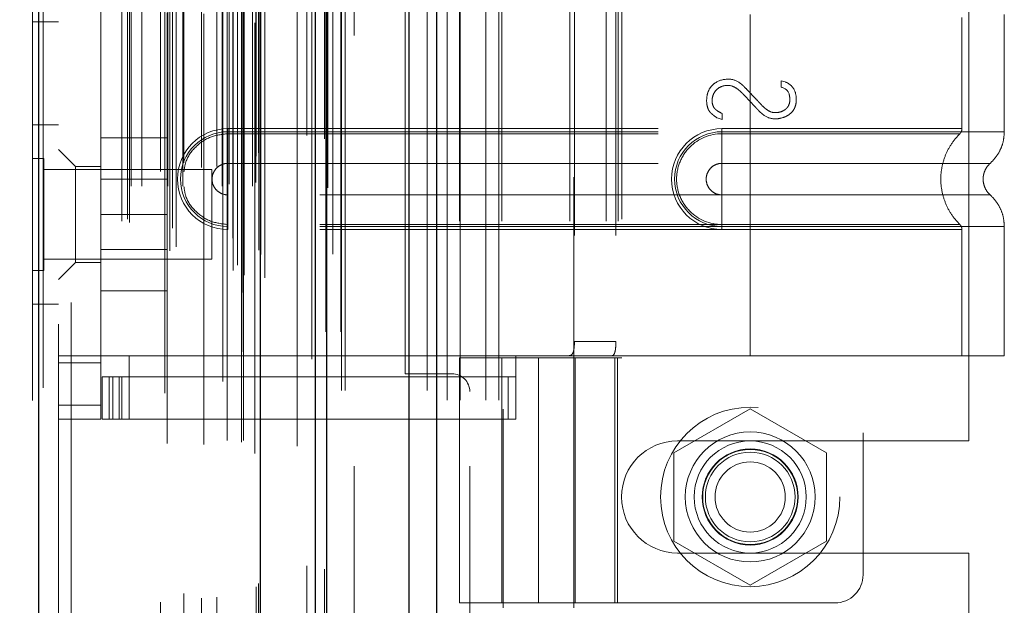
# Model space of a CAD drawing. Header units: inches. Extents: x 0.2 to 10.7, y 0.2 to 7.9.
# Tile 83 of 104: x 5.685 to 5.914, y 3.597 to 3.733. Entities that reach past the tile are written whole.
import ezdxf

# ---------------------------------------------------------------- set-up
doc = ezdxf.new("R2010")
doc.units = ezdxf.units.IN
doc.header["$MEASUREMENT"] = 0
doc.linetypes.add('HIDDEN', pattern=[0.075, 0.05, -0.025])
doc.layers.add('DIMENSIONS', color=140, linetype='Continuous')
doc.styles.add('SLDTEXTSTYLE0', font='TXT', dxfattribs={"width": 0.7})
doc.dimstyles.new('SLDDIMSTYLE0', dxfattribs={"dimtxt": 0.084961, "dimasz": 0.13, "dimexe": 0, "dimexo": 0.0625, "dimgap": 0.02124, "dimtad": 0, "dimtih": 1, "dimtoh": 1, "dimlfac": 12, "dimrnd": 1e-09, "dimzin": 12, "dimdsep": 46, "dimtxsty": 'SLDTEXTSTYLE0', "dimsah": 1, "dimcen": 0.09, "dimadec": 0, "dimazin": 3, "dimtfac": 1, "dimtofl": 0, "dimtmove": 0, "dimatfit": 3, "dimfxl": 0, "dimfrac": 2, "dimtolj": 1, "dimtzin": 12, "dimarcsym": 0})
doc.dimstyles.new('SLDDIMSTYLE1', dxfattribs={"dimtxt": 0.084961, "dimasz": 0.13, "dimexe": 0, "dimexo": 0.0625, "dimgap": 0.02124, "dimtad": 0, "dimtih": 1, "dimtoh": 1, "dimlfac": 12, "dimrnd": 1e-09, "dimzin": 12, "dimdsep": 46, "dimtxsty": 'SLDTEXTSTYLE0', "dimsah": 1, "dimcen": 0.09, "dimadec": 0, "dimazin": 3, "dimtfac": 1, "dimtmove": 0, "dimatfit": 0, "dimfxl": 0, "dimfrac": 2, "dimtolj": 1, "dimtzin": 12, "dimarcsym": 0})

# ---------------------------------------------------------------- blocks, each defined once
blk = doc.blocks.new('_D_17')
at = {"layer": 'DIMENSIONS'}
for p, q in [((5.41503, 3.44437), (5.41503, 3.69437)), ((5.73407, 3.44437), (5.29003, 3.44437)), ((5.72944, 3.24062), (5.29003, 3.24062)), ((5.41503, 3.00795), (5.41503, 3.24062)), ((4.87328, 3.00795), (4.84475, 3.00795)), ((4.84475, 3.00795), (4.84475, 2.87292)), ((5.12575, 3.00795), (5.15428, 3.00795)), ((5.15428, 3.00795), (5.15428, 2.87292)), ((5.27894, 3.00795), (5.41503, 3.00795)), ((4.84475, 2.87292), (4.87328, 2.87292)), ((5.15428, 2.87292), (5.12575, 2.87292))]:
    blk.add_line(p, q, dxfattribs=at)
for points in [[(5.41503, 3.44437), (5.43503, 3.57437), (5.39503, 3.57437)], [(5.41503, 3.24062), (5.39503, 3.11062), (5.43503, 3.11062)]]:
    blk.add_solid(points, dxfattribs=at)
at = {"layer": 'DIMENSIONS', "char_height": 0.083333, "attachment_point": 1, "style": 'SLDTEXTSTYLE0'}
for s, insert in [('2.45', (4.87328, 3.13439)), ('62.1', (4.87328, 2.98034))]:
    blk.add_mtext(s, dxfattribs=dict(at, insert=insert))
blk = doc.blocks.new('_D_18')
at = {"layer": 'DIMENSIONS'}
for p, q in [((5.73407, 4.9847), (5.29003, 4.9847)), ((5.41503, 4.9847), (5.41503, 4.42808)), ((5.25346, 4.27403), (5.22493, 4.27403)), ((5.22493, 4.27403), (5.22493, 4.139)), ((5.57661, 4.27403), (5.60514, 4.27403)), ((5.60514, 4.27403), (5.60514, 4.139)), ((5.22493, 4.139), (5.25346, 4.139)), ((5.60514, 4.139), (5.57661, 4.139)), ((5.41503, 3.44437), (5.41503, 4.11998)), ((5.73407, 3.44437), (5.29003, 3.44437))]:
    blk.add_line(p, q, dxfattribs=at)
for points in [[(5.41503, 4.9847), (5.39503, 4.8547), (5.43503, 4.8547)], [(5.41503, 3.44437), (5.43503, 3.57437), (5.39503, 3.57437)]]:
    blk.add_solid(points, dxfattribs=at)
at = {"layer": 'DIMENSIONS', "char_height": 0.083333, "attachment_point": 1, "style": 'SLDTEXTSTYLE0'}
for s, insert in [('18.48', (5.25346, 4.40047)), ('469.5', (5.25346, 4.24642))]:
    blk.add_mtext(s, dxfattribs=dict(at, insert=insert))
blk = doc.blocks.new('_D_19')
at = {"layer": 'DIMENSIONS'}
for p, q in [((5.70348, 5.09995), (4.79972, 5.09995)), ((4.92472, 5.09995), (4.92472, 4.48363)), ((4.76314, 4.3535), (4.73461, 4.3535)), ((4.73461, 4.3535), (4.73461, 4.21847)), ((5.08629, 4.3535), (5.11482, 4.3535)), ((5.11482, 4.3535), (5.11482, 4.21847)), ((4.73461, 4.21847), (4.76314, 4.21847)), ((5.11482, 4.21847), (5.08629, 4.21847)), ((4.92472, 3.32904), (4.92472, 4.06442)), ((5.70348, 3.32904), (4.79972, 3.32904))]:
    blk.add_line(p, q, dxfattribs=at)
for points in [[(4.92472, 5.09995), (4.90472, 4.96995), (4.94472, 4.96995)], [(4.92472, 3.32904), (4.94472, 3.45904), (4.90472, 3.45904)]]:
    blk.add_solid(points, dxfattribs=at)
at = {"layer": 'DIMENSIONS', "char_height": 0.083333, "attachment_point": 1, "style": 'SLDTEXTSTYLE0'}
for s, insert in [('21.25', (4.76314, 4.47994)), ('539.8', (4.76314, 4.32589)), ('OPENING', (4.66268, 4.17184))]:
    blk.add_mtext(s, dxfattribs=dict(at, insert=insert))

msp = doc.modelspace()

# ---------------------------------------------------------------- linework, layer by layer
at = {"color": 7, "linetype": 'Continuous', "lineweight": 25}
for p, q in [((5.7815591, 5.1924486), (5.7815591, 3.2466192)), ((5.7751951, 3.2466192), (5.7751951, 5.1912683)), ((5.7534831, 3.2466192), (5.7534831, 5.1820358)), ((5.7561192, 3.2466192), (5.7561192, 5.1822947)), ((5.7406801, 3.2727236), (5.7406801, 5.1563317)), ((5.6891591, 3.2818081), (5.6891591, 5.1472471))]:
    msp.add_line(p, q, dxfattribs=at)
at = {"color": 7, "linetype": 'HIDDEN', "lineweight": 18}
for p, q in [((5.7815591, 5.1924486), (5.7815591, 3.2466192)), ((5.7815591, 3.2466192), (5.7815591, 5.1924486)), ((5.7815591, 3.2466192), (5.7815591, 5.1924486)), ((5.7751951, 3.2466192), (5.7751951, 5.1912683)), ((5.7794378, 3.2466192), (5.7794378, 5.1912683)), ((5.7794378, 3.2466192), (5.7794378, 5.1912683)), ((5.7561192, 3.2466192), (5.7561192, 5.1822947)), ((5.7594831, 3.2466192), (5.7594831, 5.1820358)), ((5.7603618, 3.2466192), (5.7603618, 5.1822947)), ((5.7603618, 3.2466192), (5.7603618, 5.1822947)), ((5.7558649, 3.2602532), (5.7558649, 5.168802)), ((5.7364546, 3.2693895), (5.7364546, 5.1596657)), ((5.7364546, 3.2693895), (5.7364546, 5.1596657)), ((5.7363702, 5.1555717), (5.7363702, 3.2734835)), ((5.7368798, 3.2733937), (5.7368798, 5.1556616)), ((5.741722, 3.2727236), (5.741722, 5.1563317)), ((5.7343168, 3.2744582), (5.7343168, 5.1545971)), ((5.7353091, 3.2757131), (5.7353091, 5.1533802)), ((5.7526097, 5.1538483), (5.7526097, 3.2752119)), ((5.7526097, 5.1538467), (5.7526097, 3.2752204)), ((5.7407556, 3.2782079), (5.7407556, 5.1508473)), ((5.7196422, 3.2790219), (5.7196422, 5.1500334)), ((5.7210738, 3.279946), (5.7210738, 5.1491052)), ((5.731919, 5.1486926), (5.731919, 3.2803708)), ((5.740304, 3.2791716), (5.740304, 5.1498837)), ((5.740304, 3.2791716), (5.740304, 5.1498837)), ((5.7407824, 3.2784176), (5.7407824, 5.1506376)), ((5.6891591, 5.1472471), (5.6891591, 3.2818081)), ((5.690201, 3.2818081), (5.690201, 5.1472471)), ((5.690201, 5.1472471), (5.690201, 3.2818081)), ((5.7342858, 3.2820053), (5.7342858, 5.1470499)), ((5.687722, 5.144302), (5.687722, 3.2847533)), ((5.7184618, 5.1460001), (5.7184618, 3.2830507)), ((5.7202266, 3.2843243), (5.7202266, 5.144731)), ((5.7097769, 3.2863574), (5.7097769, 5.1426979)), ((5.7102096, 3.2856267), (5.7102096, 5.1434286)), ((5.7491731, 5.1425461), (5.7491731, 3.2864847)), ((5.7106102, 3.2940746), (5.7106102, 5.1349806)), ((5.7106102, 3.2940746), (5.7106102, 5.1349806)), ((5.7131428, 3.2940746), (5.7131428, 5.1349806)), ((5.7191776, 3.2940746), (5.7191776, 5.1349806)), ((5.7226227, 3.2940746), (5.7226227, 5.1349806)), ((5.7317933, 3.2940746), (5.7317933, 5.1349806)), ((5.7329664, 5.1349806), (5.7329664, 3.2940746)), ((5.7329664, 3.2940746), (5.7329664, 5.1349806)), ((5.7367164, 3.2940746), (5.7367164, 5.1349806)), ((5.7367164, 5.1349806), (5.7367164, 3.2940746)), ((5.7387901, 3.2940746), (5.7387901, 5.1349806)), ((5.7387901, 3.2940746), (5.7387901, 5.1349806)), ((5.7189655, 5.1343165), (5.7189655, 3.2947392)), ((5.7274947, 5.1340779), (5.7274947, 3.2949744)), ((5.7333831, 3.2944913), (5.7333831, 5.134564)), ((5.7362998, 5.134564), (5.7362998, 3.2944913)), ((5.7396331, 3.294908), (5.7396331, 5.1341473)), ((5.7396331, 3.294908), (5.7396331, 5.1341473)), ((5.7174511, 3.2974406), (5.7174511, 5.1316146)), ((5.7269473, 3.2983698), (5.7269473, 5.1306854)), ((5.7269473, 3.2983698), (5.7269473, 5.1306854)), ((5.7305024, 3.2986159), (5.7305024, 5.130438)), ((5.7393886, 5.131986), (5.7393886, 3.2970693)), ((5.7228914, 3.2994787), (5.7228914, 5.1295839)), ((5.7397035, 3.3009878), (5.7397035, 5.1280674)), ((5.7397035, 3.3009878), (5.7397035, 5.1280674)), ((5.7402507, 3.3017609), (5.7402507, 5.1272944)), ((5.7402507, 3.3017609), (5.7402507, 5.1272944)), ((5.7514426, 3.3058513), (5.7514426, 5.1232039)), ((5.7555764, 3.3050726), (5.7555764, 5.123948)), ((5.7624831, 3.3290358), (5.7624831, 5.0999525)), ((5.7624831, 3.3290358), (5.7624831, 5.0999525)), ((5.7624831, 3.3290358), (5.7624831, 5.0999525)), ((5.7624831, 3.3290358), (5.7624831, 5.0999525)), ((5.693722, 5.061986), (5.693722, 3.3670693)), ((5.696722, 3.3670693), (5.696722, 5.061986)), ((5.696722, 3.3670693), (5.696722, 5.061986)), ((5.696722, 5.061986), (5.696722, 3.3670693)), ((5.696722, 5.061986), (5.696722, 3.3670693)), ((5.7840664, 3.4443692), (5.7840664, 3.9962025)), ((5.7840664, 3.4443692), (5.7840664, 3.9962025)), ((5.7870664, 3.4443692), (5.7870664, 3.9962025)), ((5.7930664, 3.4443692), (5.7930664, 3.9962025)), ((5.7960664, 3.4443692), (5.7960664, 3.9962025)), ((5.7960664, 3.4443692), (5.7960664, 3.9962025)), ((5.7970684, 3.8422235), (5.7970684, 3.5961605)), ((5.8134726, 3.5961605), (5.8134726, 3.8422235)), ((5.8807298, 3.8367642), (5.8807298, 3.6038245)), ((5.9053164, 3.63489), (5.9053164, 3.8056817)), ((5.7035645, 3.6431946), (5.7035645, 3.7973941)), ((5.7743164, 3.6504942), (5.7743164, 3.7900775)), ((5.7084857, 3.7859112), (5.7084857, 3.6546776)), ((5.7084857, 3.7859112), (5.7084857, 3.6546776)), ((5.7868978, 3.7859112), (5.7868978, 3.6546776)), ((5.7967403, 3.7859112), (5.7967403, 3.6546776)), ((5.8125817, 3.7859112), (5.8125817, 3.6546776)), ((5.8210177, 3.7859112), (5.8210177, 3.6546776)), ((5.8238297, 3.7859112), (5.8238297, 3.6546776)), ((5.8238297, 3.7859112), (5.8238297, 3.6546776)), ((5.8246576, 3.7864033), (5.8246576, 3.6541854)), ((5.8136345, 3.7826303), (5.8136345, 3.6579584)), ((5.8232853, 3.7826303), (5.8232853, 3.6579584)), ((5.687722, 3.732236), (5.693722, 3.732236)), ((5.8544831, 3.7338969), (5.8544831, 3.7066918)), ((5.8544831, 3.7338969), (5.8544831, 3.7066918)), ((5.8544831, 3.7331862), (5.8544831, 3.7074025)), ((5.8544831, 3.7331862), (5.8544831, 3.7074025)), ((5.9036957, 3.7074025), (5.9036957, 3.7331862)), ((5.9135382, 3.7066918), (5.9135382, 3.7338969)), ((5.8616733, 3.7185027), (5.8626021, 3.7182625)), ((5.8616733, 3.7170134), (5.8616733, 3.7185027)), ((5.8479339, 3.7095192), (5.8467809, 3.7099035)), ((5.8479339, 3.7109284), (5.8479339, 3.7095192)), ((5.693722, 3.7083193), (5.687722, 3.7083193)), ((5.733092, 3.7074025), (5.8544831, 3.7074025)), ((5.733092, 3.7074025), (5.733092, 3.706232)), ((5.8479214, 3.7074025), (5.8479214, 3.706232)), ((5.8544831, 3.7074025), (5.8479214, 3.7074025)), ((5.7035645, 3.705236), (5.7189811, 3.705236)), ((5.7189811, 3.687486), (5.7189811, 3.705236)), ((5.733092, 3.7066918), (5.8544831, 3.7066918)), ((5.733092, 3.7066918), (5.733092, 3.6993503)), ((5.733092, 3.706232), (5.8544831, 3.706232)), ((5.8479214, 3.7066918), (5.8479214, 3.6993503)), ((5.8544831, 3.7066918), (5.8479214, 3.7066918)), ((5.8544831, 3.706232), (5.8479214, 3.706232)), ((5.697659, 3.6986408), (5.693722, 3.7025778)), ((5.6903261, 3.7005068), (5.687722, 3.7005068)), ((5.6903261, 3.6744651), (5.6903261, 3.7005068)), ((5.7293886, 3.6979026), (5.6903261, 3.6979026)), ((5.697659, 3.6986408), (5.697659, 3.687486)), ((5.7035645, 3.6986408), (5.697659, 3.6986408)), ((5.7293886, 3.6770693), (5.7293886, 3.6979026)), ((5.733092, 3.6993503), (5.8544831, 3.6993503)), ((5.8544831, 3.6993503), (5.8479214, 3.6993503)), ((5.7189811, 3.6956485), (5.7035645, 3.6956485)), ((5.733092, 3.6846843), (5.733092, 3.6920258)), ((5.8544831, 3.6920258), (5.733092, 3.6920258)), ((5.8479214, 3.6920258), (5.8544831, 3.6920258)), ((5.8479214, 3.6846843), (5.8479214, 3.6920258)), ((5.697659, 3.687486), (5.697659, 3.6763311)), ((5.7035645, 3.687486), (5.7189811, 3.687486)), ((5.7189811, 3.669736), (5.7189811, 3.687486)), ((5.733092, 3.6839736), (5.733092, 3.6851441)), ((5.8544831, 3.6851441), (5.733092, 3.6851441)), ((5.8544831, 3.6846843), (5.733092, 3.6846843)), ((5.8544831, 3.6839736), (5.733092, 3.6839736)), ((5.8479214, 3.6851441), (5.8544831, 3.6851441)), ((5.8479214, 3.6839736), (5.8479214, 3.6851441)), ((5.8479214, 3.6846843), (5.8544831, 3.6846843)), ((5.8479214, 3.6839736), (5.8544831, 3.6839736)), ((5.8544831, 3.6846843), (5.8544831, 3.6546776)), ((5.8544831, 3.6846843), (5.8544831, 3.6546776)), ((5.8544831, 3.6839736), (5.8544831, 3.6546776)), ((5.8544831, 3.6839736), (5.8544831, 3.6546776)), ((5.9036957, 3.6546776), (5.9036957, 3.6839736)), ((5.9135382, 3.6546776), (5.9135382, 3.6846843)), ((5.7035645, 3.6793235), (5.7189811, 3.6793235)), ((5.6903261, 3.6770693), (5.7293886, 3.6770693)), ((5.693722, 3.6723941), (5.697659, 3.6763311)), ((5.697659, 3.6763311), (5.7035645, 3.6763311)), ((5.687722, 3.6744651), (5.6903261, 3.6744651)), ((5.7035645, 3.669736), (5.7189811, 3.669736)), ((5.687722, 3.6666526), (5.693722, 3.6666526)), ((5.8136345, 3.6579584), (5.8232853, 3.6579584)), ((5.693722, 3.6546776), (5.7035645, 3.6546776)), ((5.7084857, 3.6546776), (5.7035645, 3.6546776)), ((5.7101262, 3.6546776), (5.7084857, 3.6546776)), ((5.7101262, 3.6546776), (5.7101262, 3.6497563)), ((5.7101262, 3.6546776), (5.8000212, 3.6546776)), ((5.7101262, 3.6546776), (5.8000212, 3.6546776)), ((5.8000212, 3.6546776), (5.7868978, 3.6546776)), ((5.8000212, 3.6546776), (5.8000212, 3.6497563)), ((5.8544831, 3.6546776), (5.8000212, 3.6546776)), ((5.9135382, 3.6546776), (5.8544831, 3.6546776)), ((5.693722, 3.6530371), (5.7035645, 3.6530371)), ((5.7868978, 3.6541854), (5.8236432, 3.6541854)), ((5.7868978, 3.6541854), (5.7868978, 3.5972629)), ((5.7967403, 3.6541854), (5.7967403, 3.5972629)), ((5.8052705, 3.6541854), (5.8052705, 3.5972629)), ((5.8052705, 3.5972629), (5.8052705, 3.6541854)), ((5.81351, 3.6541854), (5.81351, 3.5972629)), ((5.8138007, 3.5972629), (5.8138007, 3.6541854)), ((5.8230172, 3.5972629), (5.8230172, 3.6541854)), ((5.8236432, 3.6541854), (5.8246576, 3.6541854)), ((5.8236432, 3.5972629), (5.8236432, 3.6541854)), ((5.7038926, 3.6399138), (5.7038926, 3.6497563)), ((5.7038926, 3.6497563), (5.705533, 3.6497563)), ((5.705533, 3.6399138), (5.705533, 3.6497563)), ((5.7063867, 3.6497563), (5.705533, 3.6497563)), ((5.705533, 3.6399138), (5.705533, 3.6497563)), ((5.7063867, 3.6399138), (5.7063867, 3.6497563)), ((5.7063867, 3.6497563), (5.7078746, 3.6497563)), ((5.7078746, 3.6399138), (5.7078746, 3.6497563)), ((5.7982282, 3.6497563), (5.7078746, 3.6497563)), ((5.7084857, 3.6497563), (5.7084857, 3.6399138)), ((5.7101262, 3.6497563), (5.7101262, 3.6399138)), ((5.7851498, 3.6504942), (5.7743164, 3.6504942)), ((5.7982282, 3.6399138), (5.7982282, 3.6497563)), ((5.7982282, 3.6497563), (5.8000212, 3.6497563)), ((5.8000212, 3.6399138), (5.8000212, 3.6497563)), ((5.7893164, 3.3290358), (5.7893164, 3.6463275)), ((5.693722, 3.6431946), (5.7035645, 3.6431946)), ((5.693722, 3.6431946), (5.7035645, 3.6431946)), ((5.7035645, 3.6431946), (5.7035645, 3.6399138)), ((5.8544831, 3.6423651), (5.8367331, 3.6321171)), ((5.8722331, 3.6321171), (5.8544831, 3.6423651)), ((5.693722, 3.6399138), (5.7035645, 3.6399138)), ((5.705533, 3.6399138), (5.7038926, 3.6399138)), ((5.7063867, 3.6399138), (5.705533, 3.6399138)), ((5.7078746, 3.6399138), (5.7063867, 3.6399138)), ((5.7078746, 3.6399138), (5.7982282, 3.6399138)), ((5.8000212, 3.6399138), (5.7982282, 3.6399138)), ((5.8376081, 3.63489), (5.9053164, 3.63489)), ((5.8367331, 3.6321171), (5.8367331, 3.6116212)), ((5.8722331, 3.6116212), (5.8722331, 3.6321171)), ((5.8367331, 3.6116212), (5.8544831, 3.6013732)), ((5.8544831, 3.6013732), (5.8722331, 3.6116212)), ((5.8376081, 3.6088483), (5.9053164, 3.6088483)), ((5.9053164, 3.5266087), (5.9053164, 3.6088483)), ((5.8236432, 3.5972629), (5.7868978, 3.5972629)), ((5.8236432, 3.5972629), (5.8741682, 3.5972629))]:
    msp.add_line(p, q, dxfattribs=at)
at = {"color": 7, "linetype": 'HIDDEN', "lineweight": 18, "flags": 128}
for points in [[(5.7593721, 3.2601929), (5.7593726, 4.2069736), (5.7593721, 5.1688581)], [(5.7574724, 3.2782389), (5.7574725, 4.1994135), (5.7574724, 5.1508184)], [(5.7574724, 3.2782501), (5.7574725, 4.1759121), (5.7574724, 5.1507938)], [(5.7491731, 5.1425699), (5.7491733, 4.1748532), (5.7491731, 3.2864857)], [(5.7563013, 3.2937108), (5.756302, 4.1994135), (5.7563013, 5.135362)], [(5.7563013, 3.2936939), (5.756302, 4.2343587), (5.7563013, 5.1353609)], [(5.7491852, 5.1336592), (5.7491851, 4.2220786), (5.7491852, 3.2953979)]]:
    msp.add_lwpolyline(points, dxfattribs=at)
at = {"color": 7, "linetype": 'HIDDEN', "lineweight": 18}
for radius in [0.0208333, 0.0150919, 0.0130208, 0.0111549, 0.0110417, 0.0104167, 0.0081625]:
    msp.add_circle((5.8544831, 3.6218692), radius, dxfattribs=at)
for centre, radius, start, end in [((5.733092, 3.6956881), 0.0117145, 90, 270), ((5.8479214, 3.6956881), 0.0117145, 90, 270), ((5.733092, 3.6956881), 0.0110038, 90, 270), ((5.8479214, 3.6956881), 0.0110038, 90, 270), ((5.7851498, 3.6463275), 0.0041667, 0, 90), ((5.8376081, 3.6218692), 0.0130208, 90, 270), ((5.8741682, 3.6038245), 0.0065617, 270, 0)]:
    msp.add_arc(centre, radius, start, end, dxfattribs=at)
for points, knots in [([(5.8467809, 3.7099035), (5.8464319, 3.710151), (5.8458518, 3.7105773), (5.8453636, 3.7110028), (5.8452047, 3.7111599), (5.8448883, 3.7115892), (5.8445197, 3.7123381), (5.8442794, 3.7137859), (5.844496, 3.7156105), (5.8451604, 3.7170071), (5.846718, 3.7184866), (5.8482965, 3.718903), (5.8495512, 3.718903)], [0, 0, 0, 0, 0.0625, 0.125, 0.15625, 0.1875, 0.25, 0.375, 0.5, 0.625, 0.75, 1, 1, 1, 1]), ([(5.8495512, 3.718903), (5.8503655, 3.718903), (5.8513826, 3.7185466), (5.8525855, 3.7176309), (5.8534314, 3.7168227), (5.8541849, 3.7159937), (5.8551911, 3.7149541), (5.8559709, 3.7141293), (5.8565869, 3.7134763), (5.8568282, 3.7132129), (5.8574778, 3.7125324), (5.8581187, 3.7119734), (5.8591401, 3.7112707), (5.8602398, 3.7110475), (5.8613754, 3.7112215), (5.8621641, 3.7115301), (5.8627195, 3.7118916), (5.8634632, 3.712684), (5.8637227, 3.7136419), (5.8636759, 3.7148097), (5.8633725, 3.7162073), (5.8626087, 3.7168575), (5.8616733, 3.7170134)], [0, 0, 0, 0, 0.125, 0.15625, 0.1875, 0.25, 0.3125, 0.375, 0.40625, 0.421875, 0.4375, 0.46875, 0.5, 0.5625, 0.625, 0.6875, 0.71875, 0.75, 0.8125, 0.84375, 0.875, 1, 1, 1, 1]), ([(5.8626021, 3.7182625), (5.8633304, 3.7179792), (5.8644823, 3.7171543), (5.8651457, 3.715535), (5.8652365, 3.713768), (5.8650066, 3.7125647), (5.864519, 3.7115811), (5.8636175, 3.7106971), (5.8629353, 3.7102917), (5.8617866, 3.7098329), (5.8600678, 3.7095276), (5.8583405, 3.7100078), (5.857184, 3.7108987), (5.8567211, 3.7113167), (5.8562899, 3.7117633), (5.8560686, 3.7120019), (5.8555929, 3.7125072), (5.8549617, 3.7131828), (5.8541782, 3.7140187), (5.8535461, 3.7146915), (5.8530666, 3.7151968), (5.8528465, 3.7154306), (5.8524221, 3.7158686), (5.8519442, 3.7163012), (5.8511739, 3.7168856), (5.8498907, 3.7175472), (5.8481434, 3.7174126), (5.8468793, 3.7168012), (5.8459198, 3.7155118), (5.8456201, 3.714422), (5.8456447, 3.713127), (5.8459907, 3.7123273), (5.8464769, 3.7118111), (5.8468344, 3.711559), (5.8474345, 3.7111933), (5.8479339, 3.7109284)], [0, 0, 0, 0, 0.0625, 0.125, 0.15625, 0.1875, 0.21875, 0.25, 0.28125, 0.3125, 0.375, 0.4375, 0.453125, 0.46875, 0.4765625, 0.484375, 0.5, 0.53125, 0.5625, 0.59375, 0.609375, 0.6171875, 0.625, 0.640625, 0.65625, 0.6875, 0.75, 0.8125, 0.84375, 0.875, 0.90625, 0.9375, 0.953125, 0.96875, 1, 1, 1, 1]), ([(5.8544831, 3.7074025), (5.8617363, 3.7074025), (5.8743777, 3.7074025), (5.8903127, 3.7074025), (5.9009173, 3.7074025), (5.9049902, 3.7074025), (5.9012837, 3.7074025), (5.8909718, 3.7074025), (5.874994, 3.7074025), (5.8620464, 3.7074025), (5.8544831, 3.7074025)], [4.71239469, 4.71239469, 4.71239469, 4.71239469, 5.154448, 5.48366074, 5.87871603, 6.27377131, 6.6688266, 7.06388188, 7.39309462, 7.85399245, 7.85399245, 7.85399245, 7.85399245]), ([(5.9031991, 3.7062267), (5.9032731, 3.7063068), (5.9034226, 3.7064687), (5.9035756, 3.7067646), (5.9036795, 3.7070811), (5.9036903, 3.7073012), (5.9036957, 3.7074101)], [0, 0, 0, 0, 0.24752405, 0.49999994, 0.75247586, 1, 1, 1, 1]), ([(5.7228914, 3.6974139), (5.7229982, 3.6981992), (5.7232915, 3.7003567), (5.7254878, 3.7033095), (5.7289406, 3.7057587), (5.7317082, 3.7060742), (5.733092, 3.706232)], [0, 0, 0, 0, 0.16020075, 0.44013383, 0.72006692, 1, 1, 1, 1]), ([(5.8479214, 3.706232), (5.8451499, 3.7062598), (5.8410523, 3.7045102), (5.8379267, 3.6998277), (5.8371029, 3.6956881), (5.8379267, 3.6915484), (5.8410523, 3.6868659), (5.8451499, 3.6851164), (5.8479214, 3.6851441)], [6.28318531, 6.28318531, 6.28318531, 6.28318531, 7.06858347, 7.46128255, 7.85398163, 8.24668072, 8.6393798, 9.42477796, 9.42477796, 9.42477796, 9.42477796]), ([(5.8544831, 3.7066918), (5.8583483, 3.7066918), (5.8622133, 3.7066918), (5.8697951, 3.7066918), (5.8735116, 3.7066918), (5.8806535, 3.7066918), (5.8840786, 3.7066918), (5.8905061, 3.7066918), (5.8935083, 3.7066918), (5.8989745, 3.7066918), (5.9014383, 3.7066918), (5.905733, 3.7066918), (5.9075638, 3.7066918), (5.9105221, 3.7066918), (5.9116495, 3.7066918), (5.9131576, 3.7066918), (5.9135382, 3.7066918), (5.9135382, 3.7066918), (5.9131576, 3.7066918), (5.9116495, 3.7066918), (5.9105221, 3.7066918), (5.9075638, 3.7066918), (5.905733, 3.7066918), (5.9014383, 3.7066918), (5.8989745, 3.7066918), (5.8935083, 3.7066918), (5.8905061, 3.7066918), (5.8840786, 3.7066918), (5.8806535, 3.7066918), (5.8735116, 3.7066918), (5.8697951, 3.7066918), (5.8622133, 3.7066918), (5.8583483, 3.7066918), (5.8544831, 3.7066918)], [0, 0, 0, 0, 0.0625, 0.0625, 0.125, 0.125, 0.1875, 0.1875, 0.25, 0.25, 0.3125, 0.3125, 0.375, 0.375, 0.4375, 0.4375, 0.5, 0.5, 0.5625, 0.5625, 0.625, 0.625, 0.6875, 0.6875, 0.75, 0.75, 0.8125, 0.8125, 0.875, 0.875, 0.9375, 0.9375, 1, 1, 1, 1]), ([(5.8544831, 3.7066918), (5.8544831, 3.7053523), (5.8544831, 3.7025437), (5.8544831, 3.7002386), (5.8544831, 3.6993494)], [0.052118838, 0.052118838, 0.052118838, 0.052118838, 0.500001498, 0.948006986, 0.948006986, 0.948006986, 0.948006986]), ([(5.8544831, 3.7066918), (5.8544831, 3.7053108), (5.8544831, 3.7039305), (5.8544831, 3.7014095), (5.8544831, 3.7002701), (5.8544831, 3.6993503)], [0, 0, 0, 0, 0.5, 0.5, 1, 1, 1, 1]), ([(5.8544831, 3.706232), (5.8565132, 3.706232), (5.8586714, 3.706232), (5.8632298, 3.706232), (5.8656306, 3.706232), (5.8706197, 3.706232), (5.8732086, 3.706232), (5.8784574, 3.706232), (5.8811175, 3.706232), (5.8863144, 3.706232), (5.8888505, 3.706232), (5.8935316, 3.706232), (5.8956743, 3.706232), (5.8992708, 3.706232), (5.9007214, 3.706232), (5.9026894, 3.706232), (5.9032045, 3.706232), (5.9032045, 3.706232), (5.9026894, 3.706232), (5.9007214, 3.706232), (5.8992709, 3.706232), (5.8956743, 3.706232), (5.8935316, 3.706232), (5.8888505, 3.706232), (5.8863145, 3.706232), (5.8811175, 3.706232), (5.8784574, 3.706232), (5.8732086, 3.706232), (5.8706197, 3.706232), (5.8656306, 3.706232), (5.8632298, 3.706232), (5.8586714, 3.706232), (5.8565132, 3.706232), (5.8544831, 3.706232)], [0, 0, 0, 0, 0.0625, 0.0625, 0.125, 0.125, 0.1875, 0.1875, 0.25, 0.25, 0.3125, 0.3125, 0.375, 0.375, 0.4375, 0.4375, 0.5, 0.5, 0.5625, 0.5625, 0.625, 0.625, 0.6875, 0.6875, 0.75, 0.75, 0.8125, 0.8125, 0.875, 0.875, 0.9375, 0.9375, 1, 1, 1, 1]), ([(5.9033055, 3.6850459), (5.9026347, 3.6857763), (5.9012924, 3.6872378), (5.8998889, 3.6898842), (5.8989873, 3.6927221), (5.8986746, 3.6956881), (5.8989873, 3.6986541), (5.8998889, 3.7014919), (5.9012924, 3.7041384), (5.9026347, 3.7055998), (5.9033055, 3.7063303)], [0, 0, 0, 0, 0.12505483, 0.25020853, 0.37526383, 0.5, 0.62473617, 0.74979147, 0.87494517, 1, 1, 1, 1]), ([(5.9102153, 3.6993182), (5.910702, 3.6998045), (5.9116865, 3.700788), (5.9127293, 3.7026198), (5.9134113, 3.7046148), (5.9134963, 3.7060045), (5.9135384, 3.7066918)], [0, 0, 0, 0, 0.2471303, 0.49986639, 0.75266195, 1, 1, 1, 1]), ([(5.733092, 3.6920258), (5.7326127, 3.6920258), (5.7321335, 3.6921212), (5.7312477, 3.6924881), (5.7308414, 3.6927595), (5.7301635, 3.6934375), (5.729892, 3.6938437), (5.7295251, 3.6947295), (5.7294298, 3.6952087), (5.7294298, 3.6961674), (5.7295251, 3.6966466), (5.729892, 3.6975324), (5.7301635, 3.6979387), (5.7308414, 3.6986166), (5.7312477, 3.6988881), (5.7321335, 3.699255), (5.7326127, 3.6993503), (5.733092, 3.6993503)], [0, 0, 0, 0, 0.125, 0.125, 0.25, 0.25, 0.375, 0.375, 0.5, 0.5, 0.625, 0.625, 0.75, 0.75, 0.875, 0.875, 1, 1, 1, 1]), ([(5.8479214, 3.6993503), (5.847442, 3.6993503), (5.8469629, 3.699255), (5.8460771, 3.6988881), (5.8456708, 3.6986166), (5.8449929, 3.6979387), (5.8447214, 3.6975324), (5.8443545, 3.6966466), (5.8442592, 3.6961674), (5.8442592, 3.6952087), (5.8443545, 3.6947295), (5.8447214, 3.6938437), (5.8449929, 3.6934375), (5.8456708, 3.6927595), (5.8460771, 3.6924881), (5.8469629, 3.6921212), (5.847442, 3.6920258), (5.8479214, 3.6920258)], [0, 0, 0, 0, 0.125, 0.125, 0.25, 0.25, 0.375, 0.375, 0.5, 0.5, 0.625, 0.625, 0.75, 0.75, 0.875, 0.875, 1, 1, 1, 1]), ([(5.8544831, 3.6993494), (5.8627535, 3.6993494), (5.8771659, 3.6993494), (5.8952886, 3.6993494), (5.9072763, 3.6993494), (5.9117378, 3.6993494), (5.9072763, 3.6993494), (5.8952886, 3.6993494), (5.8771659, 3.6993494), (5.8627535, 3.6993494), (5.8544831, 3.6993494)], [4.71241411, 4.71241411, 4.71241411, 4.71241411, 5.15721613, 5.48839216, 5.88580339, 6.28321463, 6.68062587, 7.0780371, 7.40921314, 7.85401516, 7.85401516, 7.85401516, 7.85401516]), ([(5.9102875, 3.6919938), (5.9100408, 3.6922397), (5.9095468, 3.6927319), (5.9090284, 3.6936501), (5.9086945, 3.6946436), (5.9085781, 3.6956881), (5.9086945, 3.6967325), (5.9090284, 3.6977261), (5.9095468, 3.6986442), (5.9100408, 3.6991364), (5.9102875, 3.6993823)], [0, 0, 0, 0, 0.12483242, 0.24993914, 0.37510573, 0.5, 0.62489427, 0.75006086, 0.87516758, 1, 1, 1, 1]), ([(5.733092, 3.6851441), (5.7317082, 3.6853019), (5.7289406, 3.6856174), (5.7254878, 3.6880666), (5.7232915, 3.6910194), (5.7229982, 3.6931769), (5.7228914, 3.6939622)], [0, 0, 0, 0, 0.279933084, 0.559866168, 0.839799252, 1, 1, 1, 1]), ([(5.8544831, 3.6920267), (5.8627535, 3.6920267), (5.8771659, 3.6920267), (5.8952886, 3.6920267), (5.9072763, 3.6920267), (5.9117378, 3.6920267), (5.9072763, 3.6920267), (5.8952886, 3.6920267), (5.8771659, 3.6920267), (5.8627535, 3.6920267), (5.8544831, 3.6920267)], [4.71236405, 4.71236405, 4.71236405, 4.71236405, 5.15716608, 5.48834211, 5.88575335, 6.2831646, 6.68057584, 7.07798708, 7.40916311, 7.85396514, 7.85396514, 7.85396514, 7.85396514]), ([(5.8544831, 3.6846843), (5.8544831, 3.6860238), (5.8544831, 3.6888324), (5.8544831, 3.6911375), (5.8544831, 3.6920267)], [0.052118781, 0.052118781, 0.052118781, 0.052118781, 0.500001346, 0.948006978, 0.948006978, 0.948006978, 0.948006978]), ([(5.8544831, 3.6846843), (5.8544831, 3.6860653), (5.8544831, 3.6874457), (5.8544831, 3.6899666), (5.8544831, 3.691106), (5.8544831, 3.6920258)], [0, 0, 0, 0, 0.5, 0.5, 1, 1, 1, 1]), ([(5.9135384, 3.6846843), (5.9134963, 3.6853716), (5.9134113, 3.6867613), (5.9127293, 3.6887564), (5.9116865, 3.6905881), (5.910702, 3.6915716), (5.9102153, 3.6920579)], [0, 0, 0, 0, 0.24733805, 0.50013361, 0.75286969, 1, 1, 1, 1]), ([(5.8544831, 3.6851441), (5.8565132, 3.6851441), (5.8586714, 3.6851441), (5.8632298, 3.6851441), (5.8656306, 3.6851441), (5.8706197, 3.6851441), (5.8732086, 3.6851441), (5.8784574, 3.6851441), (5.8811175, 3.6851441), (5.8863145, 3.6851441), (5.8888505, 3.6851441), (5.8935316, 3.6851441), (5.8956743, 3.6851441), (5.8992709, 3.6851441), (5.9007214, 3.6851441), (5.9026894, 3.6851441), (5.9032045, 3.6851441), (5.9032045, 3.6851441), (5.9026894, 3.6851441), (5.9007214, 3.6851441), (5.8992708, 3.6851441), (5.8956743, 3.6851441), (5.8935316, 3.6851441), (5.8888505, 3.6851441), (5.8863144, 3.6851441), (5.8811175, 3.6851441), (5.8784574, 3.6851441), (5.8732086, 3.6851441), (5.8706197, 3.6851441), (5.8656306, 3.6851441), (5.8632298, 3.6851441), (5.8586714, 3.6851441), (5.8565132, 3.6851441), (5.8544831, 3.6851441)], [0, 0, 0, 0, 0.0625, 0.0625, 0.125, 0.125, 0.1875, 0.1875, 0.25, 0.25, 0.3125, 0.3125, 0.375, 0.375, 0.4375, 0.4375, 0.5, 0.5, 0.5625, 0.5625, 0.625, 0.625, 0.6875, 0.6875, 0.75, 0.75, 0.8125, 0.8125, 0.875, 0.875, 0.9375, 0.9375, 1, 1, 1, 1]), ([(5.8544831, 3.6846843), (5.8583483, 3.6846843), (5.8622133, 3.6846843), (5.8697951, 3.6846843), (5.8735116, 3.6846843), (5.8806535, 3.6846843), (5.8840786, 3.6846843), (5.8905061, 3.6846843), (5.8935083, 3.6846843), (5.8989745, 3.6846843), (5.9014383, 3.6846843), (5.905733, 3.6846843), (5.9075638, 3.6846843), (5.9105221, 3.6846843), (5.9116495, 3.6846843), (5.9131576, 3.6846843), (5.9135382, 3.6846843), (5.9135382, 3.6846843), (5.9131576, 3.6846843), (5.9116495, 3.6846843), (5.9105221, 3.6846843), (5.9075638, 3.6846843), (5.905733, 3.6846843), (5.9014383, 3.6846843), (5.8989745, 3.6846843), (5.8935083, 3.6846843), (5.8905061, 3.6846843), (5.8840786, 3.6846843), (5.8806535, 3.6846843), (5.8735116, 3.6846843), (5.8697951, 3.6846843), (5.8622133, 3.6846843), (5.8583483, 3.6846843), (5.8544831, 3.6846843)], [0, 0, 0, 0, 0.0625, 0.0625, 0.125, 0.125, 0.1875, 0.1875, 0.25, 0.25, 0.3125, 0.3125, 0.375, 0.375, 0.4375, 0.4375, 0.5, 0.5, 0.5625, 0.5625, 0.625, 0.625, 0.6875, 0.6875, 0.75, 0.75, 0.8125, 0.8125, 0.875, 0.875, 0.9375, 0.9375, 1, 1, 1, 1]), ([(5.8544831, 3.6839736), (5.8620464, 3.6839736), (5.874994, 3.6839736), (5.8909718, 3.6839736), (5.9012837, 3.6839736), (5.9049902, 3.6839736), (5.9009173, 3.6839736), (5.8903127, 3.6839736), (5.8743777, 3.6839736), (5.8617363, 3.6839736), (5.8544831, 3.6839736)], [4.71239001, 4.71239001, 4.71239001, 4.71239001, 5.17328784, 5.50250058, 5.89755587, 6.29261115, 6.68766644, 7.08272172, 7.41193446, 7.85398778, 7.85398778, 7.85398778, 7.85398778]), ([(5.9036957, 3.683966), (5.9036903, 3.6840749), (5.9036795, 3.684295), (5.9035756, 3.6846115), (5.9034226, 3.6849074), (5.9032731, 3.6850693), (5.9031991, 3.6851494)], [0, 0, 0, 0, 0.24752413, 0.50000004, 0.75247594, 1, 1, 1, 1]), ([(5.8136345, 3.6579584), (5.8136345, 3.6575182), (5.8136184, 3.6570859), (5.8135417, 3.6562817), (5.8134802, 3.6559137), (5.8132878, 3.655309), (5.8131539, 3.6550687), (5.8128075, 3.6547548), (5.8125924, 3.6546776), (5.8123467, 3.6546776)], [0, 0, 0, 0, 0.25, 0.25, 0.5, 0.5, 0.75, 0.75, 1, 1, 1, 1]), ([(5.8223513, 3.6546776), (5.8225114, 3.6546776), (5.8226539, 3.6547608), (5.8228963, 3.6550869), (5.8229948, 3.6553295), (5.8231457, 3.6559343), (5.8231994, 3.6563007), (5.8232686, 3.6570919), (5.8232853, 3.6575238), (5.8232853, 3.6579584)], [0, 0, 0, 0, 0.25, 0.25, 0.5, 0.5, 0.75, 0.75, 1, 1, 1, 1])]:
    msp.add_open_spline(points, degree=3, knots=knots, dxfattribs=at)
for points in [[(5.8544831, 3.7074025), (5.8544831, 3.7069782), (5.8544831, 3.7065251), (5.8544831, 3.7062319)], [(5.8544831, 3.7074025), (5.8544831, 3.7069681), (5.8544831, 3.7065364), (5.8544831, 3.706232)], [(5.733092, 3.706232), (5.733092, 3.7048605), (5.733092, 3.7015563), (5.733092, 3.697647), (5.733092, 3.6956881)], [(5.8479214, 3.6956881), (5.8479214, 3.697647), (5.8479214, 3.7015563), (5.8479214, 3.7048605), (5.8479214, 3.706232)], [(5.8544831, 3.706232), (5.8544831, 3.7034888), (5.8544831, 3.6956881), (5.8544831, 3.6878873), (5.8544831, 3.6851441)], [(5.8544831, 3.706232), (5.8544831, 3.7034895), (5.8544831, 3.6956881), (5.8544831, 3.6878866), (5.8544831, 3.6851441)], [(5.733092, 3.6993503), (5.733092, 3.698435), (5.733092, 3.6970615), (5.733092, 3.6956881)], [(5.8479214, 3.6956881), (5.8479214, 3.6970615), (5.8479214, 3.698435), (5.8479214, 3.6993503)], [(5.8544831, 3.6993503), (5.8544831, 3.698435), (5.8544831, 3.6970615), (5.8544831, 3.6956881)], [(5.8544831, 3.6993496), (5.8544831, 3.6984352), (5.8544831, 3.6970616), (5.8544831, 3.6956881)], [(5.733092, 3.6956881), (5.733092, 3.6943146), (5.733092, 3.6929412), (5.733092, 3.6920258)], [(5.733092, 3.6956881), (5.733092, 3.6937292), (5.733092, 3.6898198), (5.733092, 3.6865156), (5.733092, 3.6851441)], [(5.8479214, 3.6851441), (5.8479214, 3.6865156), (5.8479214, 3.6898198), (5.8479214, 3.6937292), (5.8479214, 3.6956881)], [(5.8479214, 3.6920258), (5.8479214, 3.6929412), (5.8479214, 3.6943146), (5.8479214, 3.6956881)], [(5.8544831, 3.6956881), (5.8544831, 3.6943145), (5.8544831, 3.6929409), (5.8544831, 3.6920265)], [(5.8544831, 3.6956881), (5.8544831, 3.6943146), (5.8544831, 3.6929412), (5.8544831, 3.6920258)], [(5.8544831, 3.6839736), (5.8544831, 3.6843982), (5.8544831, 3.6848516), (5.8544831, 3.6851448)], [(5.8544831, 3.6839736), (5.8544831, 3.6844081), (5.8544831, 3.6848397), (5.8544831, 3.6851441)]]:
    msp.add_open_spline(points, degree=3, dxfattribs=at)

# ---------------------------------------------------------------- dimensions: what is measured, and where the dimension line sits
at = {"layer": 'DIMENSIONS'}
dim = msp.add_linear_dim(base=(4.9247183, 5.0999525), p1=(5.7534831, 3.3290358), p2=(5.7534831, 5.0999525), angle=90, text='<>\\POPENING', dimstyle='SLDDIMSTYLE0', dxfattribs=at)
dim.commit()
dim.dimension.update_dxf_attribs({"geometry": '_D_19', "text_midpoint": (4.9247183, 4.2740263), "dimtype": 160})
for base, p1, p2, dimstyle, picture, middle in [((5.4150349, 4.9847025), (5.7840664, 3.4443692), (5.7840664, 4.9847025), 'SLDDIMSTYLE0', '_D_18', (5.4150349, 4.2740263)), ((5.4150349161, 3.2406191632), (5.7840664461, 3.4443691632), (5.7794368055, 3.2406191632), 'SLDDIMSTYLE1', '_D_17', (5.4150349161, 3.0079468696))]:
    dim = msp.add_linear_dim(base=base, p1=p1, p2=p2, angle=90, dimstyle=dimstyle, dxfattribs=at)
    dim.commit()
    dim.dimension.update_dxf_attribs({"geometry": picture, "text_midpoint": middle, "dimtype": 160})

doc.saveas('drawing.dxf')
